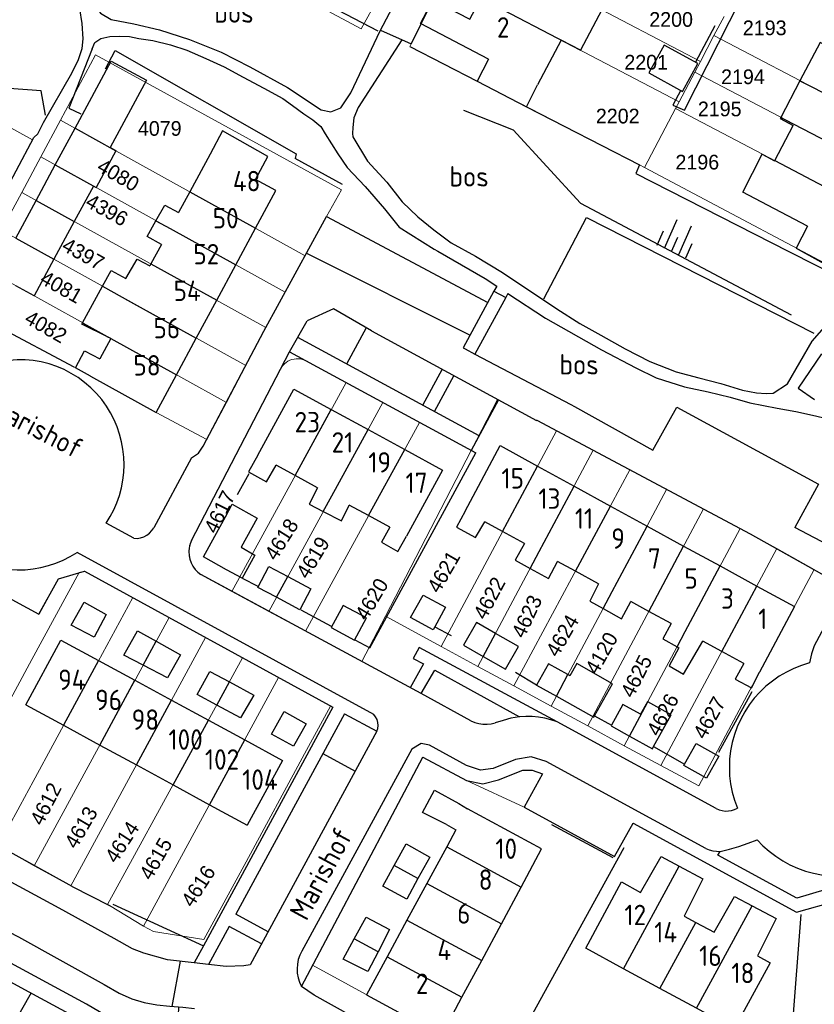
# Model space of a CAD drawing. Header units: metres. Extents: x 233829 to 239427, y 444283 to 448222.
# Tile 94 of 171: x 236482 to 236580, y 445629 to 445749. Entities that reach past the tile are written whole.
import ezdxf
from ezdxf.enums import TextEntityAlignment as Align

# ---------------------------------------------------------------- set-up
doc = ezdxf.new("R2010")
doc.units = ezdxf.units.M
doc.header["$MEASUREMENT"] = 0
for name, color, linetype in [('DAKRAND', 4, 'Continuous'), ('DAKRAND-BYG', 4, 'Continuous'), ('FUNKTIEAAND', 253, 'Continuous'), ('Goud-kadastrale grenzen', 13, 'Continuous'), ('HEG', 253, 'Continuous'), ('HEK', 253, 'Continuous'), ('HOOFDGEBOUW', 4, 'Continuous'), ('HUISNUMMER', 253, 'Continuous'), ('KANTVERH', 253, 'Continuous'), ('OVLIJNOBJ', 253, 'Continuous'), ('RASTER', 253, 'Continuous'), ('SCHUTTING', 253, 'Continuous'), ('STRAATNAAM', 253, 'Continuous'), ('TALUD', 253, 'Continuous'), ('TUSSENMUUR', 253, 'Continuous')]:
    doc.layers.add(name, color=color, linetype=linetype)
doc.layers.add('G01 kadestrale perceelsgrens', color=73, linetype='Continuous', lineweight=0)
doc.layers.add('Z01 perceelnummer', color=73, linetype='Continuous', lineweight=13)
doc.styles.get("Standard").update_dxf_attribs({"font": 'iso.shx'})
doc.styles.add('Styledgn001', font='dgn001.shx')

# ---------------------------------------------------------------- blocks, each defined once
blk = doc.blocks.new('TA', base_point=(75009.5, 300012))
for p, q in [((75009.5, 300012.5), (75010, 300012.5)), ((75009.5, 300012.25), (75010.5, 300012.25)), ((75009.5, 300012), (75010, 300012)), ((75009.5, 300011.75), (75010.5, 300011.75)), ((75009.5, 300011.5), (75010, 300011.5))]:
    blk.add_line(p, q)
blk = doc.blocks.new('A$C1532452F')
at = {"layer": 'G01 kadestrale perceelsgrens'}
for p, q in [((236495.358, 445763.701), (236524.325, 445748.147)), ((236537.146, 445759.215), (236565.864, 445744.155)), ((236524.325, 445748.147), (236530.066, 445758.68)), ((236534.479, 445754.271), (236563.265, 445739.212)), ((236531.667, 445748.704), (236533.274, 445752.036)), ((236567.519, 445747.312), (236568.761, 445749.668)), ((236460.118, 445747.662), (236484.064, 445734.557)), ((236565.864, 445744.155), (236567.519, 445747.312)), ((236567.519, 445747.312), (236596.271, 445732.243)), ((236530.274, 445745.984), (236530.614, 445746.632)), ((236558.388, 445731.477), (236530.274, 445745.984)), ((236565.168, 445742.83), (236565.864, 445744.155)), ((236563.265, 445739.212), (236565.168, 445742.83)), ((236565.168, 445742.83), (236593.942, 445727.749)), ((236562.82, 445738.366), (236563.265, 445739.212)), ((236559.029, 445731.156), (236562.82, 445738.366)), ((236562.82, 445738.366), (236591.62, 445723.268)), ((236485.059, 445732.451), (236487.473, 445736.945)), ((236487.473, 445736.945), (236517.45, 445720.349)), ((236484.064, 445734.557), (236481.497, 445729.74)), ((236482.725, 445728.106), (236485.059, 445732.451)), ((236485.059, 445732.451), (236514.999, 445715.874)), ((236559.029, 445731.156), (236558.388, 445731.477)), ((236480.231, 445723.464), (236482.725, 445728.106)), ((236482.725, 445728.106), (236512.637, 445711.562)), ((236520.072, 445725.137), (236517.45, 445720.349)), ((236480.231, 445723.464), (236510.175, 445706.9)), ((236517.45, 445720.349), (236514.999, 445715.874)), ((236477.818, 445718.972), (236507.794, 445702.377)), ((236514.999, 445715.874), (236512.637, 445711.562)), ((236489.118, 445706.738), (236479.692, 445711.738)), ((236510.175, 445706.9), (236507.794, 445702.377)), ((236522.455, 445704.807), (236517.857, 445707.297)), ((236508.477, 445679.212), (236522.455, 445704.807)), ((236526.957, 445702.369), (236522.455, 445704.807)), ((236537.792, 445696.501), (236541.028, 445702.752)), ((236543.603, 445701.353), (236541.028, 445702.752)), ((236507.794, 445702.377), (236505.394, 445697.817)), ((236512.989, 445676.778), (236526.957, 445702.369)), ((236531.463, 445699.929), (236526.957, 445702.369)), ((236517.48, 445674.355), (236531.463, 445699.929)), ((236537.792, 445696.501), (236531.463, 445699.929)), ((236534.122, 445672.463), (236548.234, 445698.908)), ((236552.734, 445696.51), (236548.234, 445698.908)), ((236527.274, 445676.186), (236537.792, 445696.501)), ((236538.605, 445670.034), (236552.734, 445696.51)), ((236557.234, 445694.114), (236552.734, 445696.51)), ((236543.018, 445667.643), (236557.234, 445694.114)), ((236561.724, 445691.722), (236557.234, 445694.114)), ((236547.574, 445665.174), (236561.724, 445691.722)), ((236566.232, 445689.32), (236561.724, 445691.722)), ((236552.057, 445662.745), (236566.232, 445689.32)), ((236570.732, 445686.923), (236566.232, 445689.32)), ((236556.542, 445660.315), (236570.732, 445686.923)), ((236561.034, 445657.881), (236575.208, 445684.46)), ((236579.787, 445681.909), (236575.208, 445684.46)), ((236483.954, 445670.869), (236489.775, 445681.535)), ((236489.697, 445681.512), (236489.775, 445681.535)), ((236496.333, 445678.462), (236479.843, 445648.083)), ((236496.333, 445678.462), (236500.773, 445676.025)), ((236508.477, 445679.212), (236512.989, 445676.778)), ((236484.245, 445645.58), (236500.773, 445676.025)), ((236500.773, 445676.025), (236505.256, 445673.565)), ((236512.989, 445676.778), (236517.48, 445674.355)), ((236524.395, 445670.624), (236527.274, 445676.186)), ((236527.274, 445676.186), (236534.122, 445672.463)), ((236517.48, 445674.355), (236524.395, 445670.624)), ((236488.729, 445643.166), (236505.256, 445673.565)), ((236505.256, 445673.565), (236509.78, 445671.082)), ((236534.122, 445672.463), (236538.605, 445670.034)), ((236483.954, 445670.869), (236476.631, 445657.45)), ((236493.233, 445640.879), (236509.78, 445671.082)), ((236509.78, 445671.082), (236514.199, 445668.656)), ((236538.605, 445670.034), (236543.018, 445667.643)), ((236497.654, 445638.199), (236514.199, 445668.656)), ((236514.199, 445668.656), (236520.563, 445665.163)), ((236543.018, 445667.643), (236547.574, 445665.174)), ((236517.385, 445659.312), (236520.563, 445665.163)), ((236547.574, 445665.174), (236552.057, 445662.745)), ((236552.057, 445662.745), (236556.542, 445660.315)), ((236556.542, 445660.315), (236561.034, 445657.881)), ((236517.385, 445659.312), (236510.202, 445646.088)), ((236537.23, 445656.043), (236544.292, 445652.789)), ((236484.245, 445645.58), (236479.843, 445648.083)), ((236510.202, 445646.088), (236505.029, 445636.565)), ((236488.729, 445643.166), (236484.245, 445645.58)), ((236488.894, 445643.083), (236488.729, 445643.166)), ((236493.233, 445640.879), (236488.894, 445643.083)), ((236493.479, 445640.754), (236493.233, 445640.879)), ((236497.654, 445638.199), (236493.479, 445640.754)), ((236541.543, 445620.783), (236518.361, 445633.422))]:
    blk.add_line(p, q, dxfattribs=at)
at = {"layer": 'G01 kadestrale perceelsgrens', "flags": 128}
for points in [[(236530.614, 445746.632), (236530.928, 445747.274), (236531.667, 445748.704)], [(236487.473, 445736.945), (236491.77, 445744.944), (236521.879, 445728.412), (236520.072, 445725.137)], [(236559.029, 445731.156), (236587.786, 445715.868), (236591.62, 445723.268)], [(236512.637, 445711.562), (236512.395, 445711.119), (236510.175, 445706.9)], [(236505.394, 445697.817), (236499.187, 445701.134), (236491.146, 445705.584), (236489.118, 445706.738)], [(236514.31, 445706.231), (236503.511, 445685.469), (236503.293, 445684.83), (236503.226, 445684.119), (236503.243, 445683.548), (236503.415, 445682.881), (236503.733, 445682.239), (236503.987, 445681.909)], [(236548.234, 445698.908), (236545.812, 445700.198), (236545.793, 445700.162), (236543.603, 445701.353)], [(236448.833, 445695.943), (236484.843, 445676.428), (236487.222, 445680.779), (236489.697, 445681.512)], [(236575.208, 445684.46), (236571.96, 445686.269), (236570.732, 445686.923)], [(236489.775, 445681.535), (236490.398, 445681.72), (236496.333, 445678.462)], [(236503.987, 445681.909), (236504.119, 445681.738), (236504.646, 445681.279), (236508.477, 445679.212)], [(236561.034, 445657.881), (236565.676, 445655.391), (236579.787, 445681.909)], [(236518.361, 445633.422), (236531.881, 445658.927), (236537.23, 445656.043)], [(236544.292, 445652.789), (236555.334, 445646.74), (236557.623, 445650.811), (236577.635, 445639.931), (236608.045, 445648.565), (236618.202, 445651.572)], [(236505.029, 445636.565), (236498.875, 445637.538), (236497.654, 445638.199)]]:
    blk.add_lwpolyline(points, dxfattribs=at)
blk.add_lwpolyline([(236514.31, 445706.231, -0.4882009), (236517.857, 445707.297)], format="xyb", dxfattribs=at)
at = {"layer": 'G01 kadestrale perceelsgrens', "style": 'Styledgn001'}
for s, rotation, p in [('4080', 330.04892, (236494.564, 445730.239)), ('4396', 330.9454, (236493.167, 445725.955)), ('4397', 330.87309, (236490.276, 445720.577)), ('4081', 330.41945, (236487.595, 445716.511)), ('4082', 330.29789, (236485.694, 445711.654)), ('4617', 63.66691, (236506.959, 445688.959)), ('4618', 57.6784, (236514.536, 445685.606)), ('4619', 58.88778, (236518.387, 445683.37)), ('4621', 59.79751, (236534.41, 445681.631)), ('4620', 59.17473, (236525.591, 445678.277)), ('4622', 61.86665, (236540, 445678.401)), ('4623', 64.89652, (236544.596, 445676.165)), ('4624', 59.83114, (236548.943, 445673.805)), ('4120', 60.45456, (236553.748, 445671.662)), ('4625', 63.04695, (236558.011, 445668.837)), ('4626', 61.70316, (236561.24, 445664.117)), ('4627', 60.69882, (236566.954, 445663.744)), ('4612', 62.87123, (236485.664, 445653.19)), ('4613', 59.56079, (236489.977, 445650.314)), ('4614', 56.94955, (236495.008, 445648.517)), ('4615', 60.08362, (236499.134, 445646.478)), ('4616', 57.15739, (236504.351, 445643.125))]:
    blk.add_text(s, height=1.8, rotation=rotation, dxfattribs=at).set_placement(p, align=Align.MIDDLE_CENTER)
at = {"layer": 'Z01 perceelnummer', "linetype": 'Continuous', "lineweight": 13, "style": 'Styledgn001'}
for s, p in [('2200', (236562.278, 445749.293)), ('2193', (236573.741, 445748.266)), ('2201', (236559.227, 445744.053)), ('2194', (236571.073, 445742.271)), ('2195', (236568.231, 445738.329)), ('2202', (236555.735, 445737.456)), ('4079', (236499.633, 445735.941)), ('2196', (236565.485, 445731.813))]:
    blk.add_text(s, height=1.8, dxfattribs=at).set_placement(p, align=Align.MIDDLE_CENTER)

msp = doc.modelspace()

# ---------------------------------------------------------------- linework, layer by layer
at = {"layer": 'DAKRAND'}
for p, q in [((236539.89, 445744.44), (236538.51, 445741.73)), ((236538.51, 445741.73), (236544.58, 445738.6)), ((236544.58, 445738.6), (236545.92, 445741.28)), ((236578.06, 445741.79), (236575.72, 445737.3)), ((236490.18, 445712.13), (236492.63, 445716.61)), ((236493.64, 445710.21), (236493.33, 445710.38)), ((236483.21, 445665.34), (236487.84, 445662.82)), ((236487.84, 445662.82), (236492.29, 445660.4)), ((236492.29, 445660.4), (236496.77, 445657.96)), ((236496.77, 445657.96), (236501.26, 445655.53)), ((236501.26, 445655.53), (236505.74, 445653.09)), ((236505.74, 445653.09), (236510.36, 445650.57)), ((236536.28, 445653.23), (236537.32, 445652.6)), ((236534.75, 445650.65), (236535.92, 445650.02)), ((236543.89, 445643), (236546.39, 445647.67)), ((236541.48, 445638.49), (236543.89, 445643)), ((236539.07, 445633.99), (236541.48, 445638.49)), ((236536.66, 445629.49), (236539.07, 445633.99)), ((236534.15, 445624.81), (236536.66, 445629.49))]:
    msp.add_line(p, q, dxfattribs=at)
for points in [[(236582.13, 445745.66), (236580.52, 445746.49), (236578.06, 445741.79)], [(236575.72, 445737.3), (236575.65, 445737.17), (236577.22, 445736.3)], [(236511.38, 445729.68), (236512.89, 445732.52), (236507.31, 445735.66), (236505.8, 445732.77)], [(236572.53, 445727.34), (236571.05, 445728.15), (236573.44, 445732.77), (236574.95, 445731.97)], [(236499.17, 445724.64), (236500.26, 445726.56), (236501.95, 445725.63)], [(236499.84, 445721.72), (236498.08, 445722.71), (236499.17, 445724.64)], [(236578.97, 445723.97), (236577.6, 445721.28), (236583.26, 445718.13), (236584.78, 445720.92)], [(236492.63, 445716.61), (236493.67, 445718.52), (236495.47, 445717.55), (236496.86, 445719.94), (236498.44, 445719.11)], [(236493.33, 445710.38), (236490.1, 445711.98), (236490.18, 445712.13)], [(236491.15, 445705.58), (236489.3, 445706.62), (236490.43, 445708.71), (236492.3, 445707.73)], [(236511.64, 445695.92), (236510.51, 445693.85), (236512.72, 445692.64), (236513.88, 445694.7)], [(236518.96, 445691.92), (236517.92, 445689.91), (236519.67, 445689.01)], [(236519.67, 445689.01), (236521.9, 445687.85), (236522.85, 445689.79)], [(236537.05, 445689.07), (236535.97, 445687.11), (236538.32, 445685.81), (236539.45, 445687.76)], [(236527.82, 445687.08), (236526.79, 445685.24), (236528.8, 445684.11), (236529.85, 445685.97)], [(236544.32, 445685.09), (236543.16, 445683.04), (236545.01, 445682.03)], [(236545.01, 445682.03), (236547.24, 445680.81), (236548.35, 445682.89)], [(236553.4, 445680.13), (236552.31, 445678.04), (236553.94, 445677.12)], [(236553.94, 445677.12), (236556.19, 445675.86), (236557.33, 445677.98)], [(236562.27, 445675.28), (236561.25, 445673.42), (236563.01, 445672.45)], [(236563.01, 445672.45), (236563.24, 445672.32), (236562.03, 445670.11), (236563.8, 445669.1), (236566.17, 445673.14)], [(236571.19, 445670.4), (236570.12, 445668.48), (236572.11, 445667.41), (236573.11, 445669.34)], [(236534.75, 445650.65), (236531.83, 445652.13), (236533.31, 445654.85), (236536.28, 445653.23)], [(236558.54, 445642.35), (236561.07, 445646.75), (236563.27, 445645.56)], [(236563.27, 445645.56), (236566.16, 445643.99), (236563.89, 445639.45)], [(236567.54, 445637.46), (236570.05, 445641.84), (236572.19, 445640.7)], [(236572.19, 445640.7), (236575.14, 445639.13), (236572.86, 445634.57)]]:
    msp.add_lwpolyline(points, dxfattribs=at)
at = {"layer": 'DAKRAND-BYG'}
for p, q in [((236486.83, 445731.47), (236489.26, 445735.96)), ((236494.25, 445733.19), (236491.83, 445728.7)), ((236484.49, 445727.13), (236486.83, 445731.47)), ((236481.99, 445722.49), (236484.49, 445727.13)), ((236489.16, 445724.54), (236486.66, 445719.91)), ((236516.8, 445676.97), (236513.93, 445678.5)), ((236499.19, 445673.12), (236502.16, 445671.47)), ((236536.83, 445672.62), (236539.25, 445671.23)), ((236508.17, 445668.14), (236511.18, 445666.51)), ((236545.79, 445667.74), (236548.22, 445666.38)), ((236554.97, 445662.83), (236554.92, 445662.74)), ((236554.92, 445662.74), (236557.17, 445661.5)), ((236563.84, 445657.91), (236563.92, 445658.05)), ((236532.7, 445646.67), (236531.27, 445644.04)), ((236527.79, 445637.8), (236526.38, 445635.07))]:
    msp.add_line(p, q, dxfattribs=at)
for points in [[(236565.56, 445743.88), (236561.41, 445746.15), (236559.55, 445742.75), (236563.69, 445740.48), (236565.56, 445743.88)], [(236489.26, 445735.96), (236493.7, 445744.18), (236498, 445741.86), (236493.55, 445733.61), (236494.27, 445733.22), (236494.25, 445733.19)], [(236491.83, 445728.7), (236491.82, 445728.69), (236491.5, 445728.87), (236489.16, 445724.54)], [(236486.66, 445719.91), (236484.25, 445715.45), (236482.01, 445716.66), (236482, 445716.66)], [(236506.38, 445686), (236507.67, 445688.37), (236508.5, 445689.89), (236511.58, 445688.21), (236509.6, 445684.63), (236511.3, 445683.68), (236509.73, 445680.86)], [(236509.73, 445680.86), (236507.83, 445681.86), (236505, 445683.47), (236506.38, 445686)], [(236513.93, 445678.5), (236511.65, 445679.71), (236513, 445682.26), (236515.31, 445681.03)], [(236515.31, 445681.03), (236518.15, 445679.53), (236516.8, 445676.97)], [(236533.35, 445674.9), (236533.14, 445674.5), (236530.37, 445676.02), (236531.89, 445678.78)], [(236531.89, 445678.78), (236534.65, 445677.27), (236533.35, 445674.9)], [(236493.08, 445676.38), (236491.6, 445673.61), (236488.78, 445675.08), (236490.36, 445677.91), (236493.08, 445676.38)], [(236522.12, 445677.51), (236520.65, 445674.79), (236523.51, 445673.25), (236524.98, 445675.97), (236522.12, 445677.51)], [(236540.76, 445674.08), (236538.42, 445675.41), (236536.83, 445672.62)], [(236497.6, 445670.18), (236495.24, 445671.4), (236496.91, 445674.38), (236499.19, 445673.12)], [(236539.25, 445671.23), (236541.98, 445669.68), (236543.57, 445672.47), (236540.76, 445674.08)], [(236502.16, 445671.47), (236500.58, 445668.65), (236497.6, 445670.18)], [(236549.63, 445669.02), (236547.26, 445670.36), (236545.79, 445667.74)], [(236552.89, 445663.98), (236555.1, 445667.9), (236550.71, 445670.37), (236549.88, 445668.88), (236549.63, 445669.02)], [(236506.61, 445665.3), (236504.21, 445666.59), (236505.79, 445669.42), (236508.17, 445668.14)], [(236511.18, 445666.51), (236509.51, 445663.73), (236506.61, 445665.3)], [(236548.22, 445666.38), (236552.79, 445663.8), (236552.89, 445663.98)], [(236559.41, 445665.7), (236559.38, 445665.71), (236558.53, 445664.18), (236556.38, 445665.37), (236554.97, 445662.83)], [(236560.14, 445660.21), (236562.3, 445664.09), (236559.41, 445665.7)], [(236517.59, 445662.98), (236516.01, 445660.26), (236513.33, 445661.73), (236514.86, 445664.51), (236517.59, 445662.98)], [(236557.17, 445661.5), (236559.99, 445659.93), (236560.14, 445660.21)], [(236563.92, 445658.05), (236565.36, 445660.6), (236568.12, 445659.04), (236566.61, 445656.36), (236563.84, 445657.91)], [(236528.36, 445645.62), (236529.83, 445648.3), (236532.7, 445646.67)], [(236531.27, 445644.04), (236529.89, 445641.53), (236526.97, 445643.1), (236528.36, 445645.62)], [(236523.46, 445636.66), (236524.92, 445639.32), (236527.79, 445637.8)], [(236526.38, 445635.07), (236525.13, 445632.66), (236522.11, 445634.18), (236523.46, 445636.66)]]:
    msp.add_lwpolyline(points, dxfattribs=at)
at = {"layer": 'HEG'}
for p, q in [((236572.18, 445666.92), (236568.09, 445659.49)), ((236544.2, 445625.44), (236556.51, 445647.83)), ((236488.89, 445643.08), (236493.48, 445640.75))]:
    msp.add_line(p, q, dxfattribs=at)
msp.add_lwpolyline([(236523.55, 445673.27), (236525.37, 445672.32), (236538.34, 445696.2)], dxfattribs=at)
at = {"layer": 'HEK'}
for p, q in [((236530.27, 445745.98), (236538.51, 445741.73)), ((236533.35, 445674.9), (236535.35, 445673.83)), ((236545.79, 445667.74), (236543.21, 445669.27)), ((236552.89, 445663.98), (236554.97, 445662.83)), ((236560.14, 445660.21), (236563.92, 445658.05)), ((236488.89, 445643.08), (236479.47, 445648.28)), ((236493.87, 445640.91), (236504.98, 445635.79)), ((236577.12, 445625.36), (236578.2, 445639.64))]:
    msp.add_line(p, q, dxfattribs=at)
msp.add_lwpolyline([(236544.58, 445738.6), (236558.39, 445731.48), (236557.96, 445730.42), (236576.61, 445720.91), (236590.51, 445713.88)], dxfattribs=at)
at = {"layer": 'HOOFDGEBOUW'}
for p, q in [((236553.79, 445750.49), (236551.18, 445745.53)), ((236574.97, 445732), (236577.22, 445736.3)), ((236505.8, 445732.77), (236503.32, 445728.17)), ((236574.95, 445731.97), (236574.97, 445732)), ((236503.32, 445728.17), (236501.95, 445725.63)), ((236578.97, 445723.97), (236572.53, 445727.34)), ((236508.94, 445719.23), (236511.36, 445723.72)), ((236499.84, 445721.72), (236498.56, 445719.34)), ((236498.56, 445719.34), (236498.44, 445719.11)), ((236506.61, 445714.9), (236508.94, 445719.23)), ((236504.11, 445710.26), (236506.61, 445714.9)), ((236493.64, 445710.21), (236492.3, 445707.73)), ((236501.68, 445705.76), (236504.11, 445710.26)), ((236520.65, 445701.51), (236525.15, 445699.05)), ((236525.15, 445699.05), (236529.64, 445696.6)), ((236537.05, 445689.07), (236541.33, 445697.09)), ((236541.33, 445697.09), (236545.92, 445694.57)), ((236516.23, 445693.41), (236513.88, 445694.7)), ((236545.92, 445694.57), (236550.39, 445692.12)), ((236518.96, 445691.92), (236516.23, 445693.41)), ((236550.39, 445692.12), (236554.86, 445689.68)), ((236525.21, 445688.5), (236522.85, 445689.79)), ((236554.86, 445689.68), (236559.33, 445687.23)), ((236527.82, 445687.08), (236525.21, 445688.5)), ((236541.64, 445686.56), (236539.45, 445687.76)), ((236559.33, 445687.23), (236563.81, 445684.78)), ((236544.32, 445685.09), (236541.64, 445686.56)), ((236563.81, 445684.78), (236568.29, 445682.34)), ((236550.56, 445681.68), (236548.35, 445682.89)), ((236568.29, 445682.34), (236572.77, 445679.88)), ((236553.4, 445680.13), (236550.56, 445681.68)), ((236572.77, 445679.88), (236577.38, 445677.36)), ((236559.54, 445676.77), (236557.33, 445677.98)), ((236577.38, 445677.36), (236573.11, 445669.34)), ((236562.27, 445675.28), (236559.54, 445676.77)), ((236568.49, 445671.87), (236566.17, 445673.14)), ((236571.19, 445670.4), (236568.49, 445671.87)), ((236492.14, 445670.75), (236496.6, 445668.33)), ((236496.6, 445668.33), (236501.08, 445665.89)), ((236501.08, 445665.89), (236505.59, 445663.44)), ((236505.59, 445663.44), (236510.05, 445661.02)), ((236546.39, 445647.67), (236537.32, 445652.6)), ((236535.92, 445650.02), (236534.79, 445647.94)), ((236534.79, 445647.94), (236532.35, 445643.45)), ((236532.35, 445643.45), (236529.92, 445638.96)), ((236529.92, 445638.96), (236527.48, 445634.47)), ((236563.89, 445639.45), (236565.31, 445638.67)), ((236565.31, 445638.67), (236567.54, 445637.46)), ((236572.86, 445634.57), (236574.41, 445633.73)), ((236560.91, 445630.58), (236556.45, 445633)), ((236565.38, 445628.15), (236560.91, 445630.58))]:
    msp.add_line(p, q, dxfattribs=at)
for points in [[(236539.89, 445744.44), (236531.58, 445748.81), (236533.1, 445751.71), (236537.61, 445749.33), (236538.97, 445751.92), (236537.01, 445752.95)], [(236551.18, 445745.53), (236551.18, 445745.51), (236548.8, 445746.76), (236545.92, 445741.28)], [(236511.36, 445723.72), (236513.84, 445728.32), (236511.38, 445729.68)], [(236491.15, 445705.58), (236499.19, 445701.13), (236501.68, 445705.76)], [(236511.64, 445695.92), (236516.06, 445704.01), (236520.65, 445701.51)], [(236529.64, 445696.6), (236534.27, 445694.07), (236529.85, 445685.97)], [(236483.21, 445665.34), (236487.52, 445673.26), (236492.14, 445670.75)], [(236510.05, 445661.02), (236514.67, 445658.51), (236510.36, 445650.57)], [(236556.45, 445633), (236551.81, 445635.52), (236556.21, 445643.62), (236558.54, 445642.35)], [(236527.48, 445634.47), (236524.95, 445629.81), (236534.15, 445624.81)], [(236574.41, 445633.73), (236570.01, 445625.63), (236565.38, 445628.15)]]:
    msp.add_lwpolyline(points, dxfattribs=at)
at = {"layer": 'KANTVERH'}
for p, q in [((236567.64, 445748.53), (236565.27, 445744.04)), ((236512.39, 445711.12), (236520.07, 445725.14)), ((236520.07, 445725.14), (236539.84, 445714.63)), ((236528.96, 445723.86), (236533.25, 445721.17)), ((236517.62, 445720.66), (236537.65, 445710.6)), ((236533.25, 445721.17), (236533.71, 445720.89)), ((236533.25, 445721.17), (236533.71, 445720.89)), ((236540.58, 445715.99), (236536.81, 445709.05)), ((236540.92, 445716.62), (236540.58, 445715.99)), ((236540.58, 445715.99), (236542.01, 445715.21)), ((236542.01, 445715.21), (236538.24, 445708.28)), ((236542.29, 445715.72), (236542.01, 445715.21)), ((236520.9, 445713.83), (236517.7, 445712.36)), ((236525.56, 445711.16), (236520.9, 445713.83)), ((236515.52, 445708.56), (236517.7, 445712.36)), ((236524.94, 445711.52), (236522.52, 445707.06)), ((236525.56, 445711.16), (236545.79, 445700.16)), ((236538.75, 445698.27), (236516.53, 445710.32)), ((236503.51, 445685.47), (236515.52, 445708.56)), ((236515.52, 445708.56), (236538.34, 445696.2)), ((236534.25, 445706.44), (236531.84, 445702.01)), ((236535.67, 445705.66), (236533.27, 445701.24)), ((236541.14, 445702.69), (236537.79, 445696.5)), ((236503.51, 445695.58), (236498.89, 445687.02)), ((236496.46, 445685.73), (236493.06, 445687.58)), ((236525.84, 445664.15), (236489.51, 445684)), ((236531.66, 445666.71), (236504.65, 445681.28)), ((236548.3, 445663.23), (236531.4, 445672.34)), ((236533.33, 445669.59), (236543.71, 445663.86)), ((236520.83, 445665.02), (236504.98, 445635.79)), ((236522.26, 445664.23), (236508.94, 445639.66)), ((236567.79, 445652.63), (236548.3, 445663.23)), ((236519.62, 445659.36), (236523.58, 445657.21)), ((236577.64, 445639.93), (236608.05, 445648.57)), ((236512.91, 445637.51), (236508.94, 445639.66)), ((236508.13, 445638.18), (236505.61, 445633.53)), ((236512.1, 445636.03), (236508.13, 445638.18)), ((236504.98, 445635.79), (236503.86, 445633.73)), ((236502.12, 445633.93), (236501.1, 445628.37)), ((236505.61, 445633.53), (236503.86, 445633.73))]:
    msp.add_line(p, q, dxfattribs=at)
for points in [[(236526.65, 445747.89), (236529.69, 445753.73), (236533.97, 445762.05), (236536.78, 445767.34), (236539.5, 445772.38), (236542.02, 445777.12), (236543.78, 445780.59), (236545.35, 445783.57), (236546.36, 445784.94), (236547.77, 445786.61), (236549.28, 445787.99), (236551.48, 445789.59), (236553.24, 445790.82), (236554.81, 445791.66), (236556.93, 445792.5), (236559.5, 445793.31), (236562.12, 445794.22), (236565.52, 445795.35), (236569.57, 445796.69), (236572.84, 445793.28), (236580.15, 445795.65)], [(236465.02, 445769.36), (236465.54, 445768.52), (236466.41, 445767.55), (236468.98, 445766.32), (236475.96, 445763.65), (236484.3, 445760.22), (236486.72, 445759.08), (236488.51, 445757.18), (236489.75, 445755.22), (236491.28, 445751.52), (236492.36, 445750.05), (236493.67, 445749.29), (236496.47, 445748.76), (236499.62, 445748.04), (236503.28, 445746.83), (236507.15, 445745.28), (236510.68, 445743.48), (236515.27, 445740.95), (236519.41, 445738.21), (236520.61, 445737.99), (236521.8, 445738.47), (236523.05, 445740.29), (236526.65, 445747.89)], [(236563.46, 445740.61), (236562.5, 445738.8), (236563.91, 445738.19), (236572.22, 445754.55), (236573.19, 445757.71), (236574.42, 445760.18), (236575.67, 445762.3)], [(236490.15, 445748.81), (236489.86, 445750.59), (236489.31, 445752.57), (236488.22, 445754.64), (236487.19, 445756.05), (236486.22, 445757.08), (236484.9, 445758.04), (236483.09, 445758.94), (236480.47, 445760.22), (236477.81, 445761.35)], [(236448.2, 445698.79), (236453.24, 445696.07), (236459.28, 445692.93), (236461.9, 445693.69), (236463.48, 445696.51), (236471.34, 445710.98), (236477.68, 445722.58), (236484.21, 445734.83), (236484.7, 445735.29), (236485.41, 445736.65), (236488.85, 445742.7), (236489.7, 445744.37), (236490.12, 445745.72), (236490.24, 445746.92), (236490.15, 445748.81)], [(236526.68, 445747.97), (236530.42, 445746.29), (236531.67, 445748.7)], [(236491.36, 445745.7), (236491.7, 445746.46), (236492.43, 445746.97), (236493.52, 445747.2), (236494.76, 445747.23), (236495.91, 445747.2), (236497.06, 445746.98), (236498.8, 445746.72), (236500.96, 445746.18), (236502.96, 445745.53), (236505.28, 445744.49), (236507.54, 445743.5), (236509.86, 445742.21), (236512.38, 445740.88), (236514.7, 445739.59), (236515.91, 445738.77), (236517.28, 445737.71), (236518.39, 445736.99), (236519.36, 445736.17), (236519.88, 445735.28), (236521.43, 445732.83), (236522.61, 445731.17), (236524.81, 445728.83), (236527.17, 445726.1), (236528.96, 445723.86)], [(236529.27, 445746.8), (236523.93, 445738.52), (236523.42, 445737.26), (236523.3, 445736.06), (236523.26, 445735.32), (236523.27, 445734.92)], [(236491.36, 445745.7), (236488.5, 445738.42), (236489.96, 445737.75)], [(236523.27, 445734.92), (236525.09, 445731.93), (236527.44, 445729.34), (236529.33, 445726.95), (236531.27, 445725.11), (236533.2, 445723.51), (236535.33, 445721.92), (236538.3, 445720.3), (236541.63, 445718.29), (236548.26, 445713.82), (236551.09, 445712.04), (236553.66, 445710.61), (236556.64, 445708.94), (236559.66, 445707.37), (236562.88, 445706.11), (236565.68, 445705.38), (236568.38, 445704.7), (236571.04, 445703.86), (236572.74, 445703.56), (236573.94, 445703.48), (236574.78, 445703.51)], [(236533.71, 445720.89), (236539.51, 445717.54), (236540.92, 445716.62)], [(236542.29, 445715.72), (236546.89, 445712.69), (236553.75, 445708.82), (236557.94, 445706.63), (236560.45, 445705.4), (236563.92, 445704.29), (236566.82, 445703.66), (236569.52, 445703.03), (236571.92, 445702.34), (236575.27, 445701.68), (236577.57, 445701.28), (236579.58, 445700.83), (236580.83, 445700.52), (236582.03, 445700.15), (236583.09, 445699.67), (236583.8, 445698.95), (236584.32, 445698.16), (236584.64, 445697.32), (236586.2, 445692.33), (236587.15, 445688.08), (236588.32, 445684.58)], [(236574.78, 445703.51), (236576.55, 445704.64), (236579.56, 445709.89), (236581.35, 445711.92), (236584.11, 445712.83), (236590.29, 445712.38), (236591.15, 445713.85)], [(236503.51, 445695.58), (236504.39, 445696.15), (236504.97, 445697.01), (236512.39, 445711.12)], [(236536.81, 445709.05), (236537.03, 445708.92), (236538.24, 445708.28)], [(236493.61, 445701.09), (236493.1, 445701.93), (236492.52, 445702.73), (236491.88, 445703.48), (236491.18, 445704.18), (236490.43, 445704.83), (236489.63, 445705.41), (236488.8, 445705.93), (236487.92, 445706.39), (236487.01, 445706.77), (236486.07, 445707.09), (236485.12, 445707.33), (236484.14, 445707.49), (236483.16, 445707.58), (236482.17, 445707.59), (236481.19, 445707.53), (236480.21, 445707.39), (236479.25, 445707.18), (236478.3, 445706.89), (236477.38, 445706.53)], [(236538.24, 445708.28), (236549.98, 445702.11), (236550.44, 445701.88), (236560.02, 445696.51)], [(236580.69, 445708.33), (236577.86, 445704.13), (236579.83, 445702.73)], [(236560.02, 445696.51), (236562.98, 445701.79), (236580.32, 445692.36), (236577.42, 445687.04)], [(236493.06, 445687.58), (236493.57, 445688.38), (236494.01, 445689.22), (236494.38, 445690.09), (236494.7, 445690.99), (236494.94, 445691.91), (236495.12, 445692.84), (236495.23, 445693.78), (236495.26, 445694.73), (236495.23, 445695.68), (236495.13, 445696.63), (236494.96, 445697.56), (236494.72, 445698.48), (236494.42, 445699.38), (236494.05, 445700.25), (236493.61, 445701.09)], [(236545.81, 445700.2), (236571.96, 445686.27), (236581.74, 445680.82)], [(236448.83, 445695.94), (236484.84, 445676.43), (236487.22, 445680.78), (236490.4, 445681.72), (236520.83, 445665.02)], [(236496.46, 445685.73), (236496.88, 445685.72), (236497.29, 445685.78), (236497.68, 445685.91), (236498.05, 445686.11), (236498.39, 445686.36), (236498.67, 445686.67), (236498.89, 445687.02)], [(236600.97, 445650.61), (236590.91, 445683.84), (236586.76, 445682.77), (236587.07, 445682), (236577.42, 445687.04)], [(236474.16, 445684.82), (236474.93, 445684.23), (236475.74, 445683.7), (236476.58, 445683.23), (236477.46, 445682.83), (236478.37, 445682.5), (236479.3, 445682.23), (236480.25, 445682.04), (236481.21, 445681.91), (236482.18, 445681.86), (236483.15, 445681.88), (236484.11, 445681.97), (236485.07, 445682.14), (236486, 445682.38), (236486.92, 445682.68), (236487.82, 445683.05), (236488.68, 445683.49), (236489.51, 445684)], [(236503.51, 445685.47), (236503.35, 445685.03), (236503.24, 445684.57), (236503.2, 445684.1), (236503.23, 445683.63), (236503.32, 445683.17), (236503.48, 445682.72), (236503.69, 445682.31), (236503.96, 445681.92), (236504.28, 445681.58), (236504.65, 445681.28)], [(236503.86, 445633.73), (236500.6, 445634.1), (236497.69, 445634.88), (236496.29, 445635.44), (236494.07, 445636.68), (236487.31, 445640.4), (236474.1, 445647.55), (236459.58, 445655.36), (236433.72, 445669.33), (236427.32, 445672.81), (236426.36, 445673.53), (236425.18, 445674.7), (236424.3, 445676.07), (236423.67, 445677.55), (236423.44, 445678.99), (236423.49, 445680.78), (236424.03, 445683.33), (236424.03, 445683.33)], [(236581.74, 445680.82), (236582.52, 445677.65), (236579.82, 445672.57), (236579.49, 445671.59), (236579.24, 445670.46)], [(236531.4, 445672.34), (236530.66, 445671.01), (236531.93, 445670.35), (236530.32, 445667.41)], [(236579.24, 445670.46), (236578.27, 445670.16), (236577.32, 445669.78), (236576.4, 445669.34), (236575.52, 445668.82), (236574.68, 445668.24), (236573.89, 445667.6), (236573.15, 445666.89), (236572.47, 445666.13), (236571.85, 445665.33), (236571.29, 445664.47), (236570.8, 445663.57), (236570.38, 445662.64), (236570.03, 445661.68), (236569.76, 445660.7), (236569.57, 445659.7), (236569.45, 445658.68), (236569.41, 445657.66), (236569.45, 445656.64), (236569.57, 445655.63), (236569.77, 445654.63), (236570.04, 445653.64), (236570.39, 445652.68)], [(236537.75, 445663.37), (236531.66, 445666.71), (236533.33, 445669.59)], [(236522.26, 445664.24), (236526.23, 445662.08), (236510.73, 445633.49)], [(236526.23, 445662.08), (236526.35, 445662.43), (236526.39, 445662.8), (236526.36, 445663.17), (236526.25, 445663.53), (236526.08, 445663.86), (236525.84, 445664.15)], [(236537.75, 445663.37), (236538.22, 445663.17), (236538.71, 445663.03), (236539.22, 445662.95), (236539.73, 445662.94), (236540.25, 445662.99), (236540.74, 445663.12)], [(236543.71, 445663.86), (236542.65, 445663.69), (236541.7, 445663.39), (236540.74, 445663.12)], [(236548.3, 445663.23), (236547.56, 445663.49), (236546.81, 445663.69), (236546.04, 445663.83), (236545.27, 445663.9), (236544.49, 445663.91), (236543.71, 445663.86)], [(236566.52, 445647.74), (236546.96, 445658.4), (236545.12, 445658.95), (236543.2, 445658.63), (236540.47, 445657.53), (236538.91, 445657.3), (236537.21, 445657.88), (236532.66, 445660.38), (236531.64, 445660.6), (236530.53, 445659.88), (236517.04, 445635.16)], [(236516.98, 445630.82), (236531.88, 445658.93), (236537.23, 445656.04), (236539.22, 445655.63), (236541.14, 445656.14), (236544.13, 445657.3), (236545.26, 445657.34), (236546.51, 445656.86), (236544.29, 445652.79), (236555.33, 445646.74), (236557.62, 445650.81), (236577.64, 445639.93)], [(236567.79, 445652.63), (236568.15, 445652.46), (236568.52, 445652.36), (236568.91, 445652.31), (236569.3, 445652.32), (236569.68, 445652.38), (236570.05, 445652.51), (236570.39, 445652.68)], [(236720.07, 445649.62), (236720.04, 445649.6), (236719, 445649.17), (236717.67, 445648.69), (236712.73, 445647.23), (236705.76, 445645.22), (236693.46, 445641.55), (236684.22, 445638.74), (236666.03, 445633.38), (236650.42, 445628.72), (236629.07, 445622.44), (236601.11, 445614.01), (236586.78, 445609.79), (236570.17, 445605.01), (236569.08, 445604.74), (236566.95, 445604.54), (236564.8, 445604.78), (236562.34, 445605.72), (236548.27, 445613.45), (236533.14, 445621.64), (236518.57, 445629.75), (236516.98, 445630.82)], [(236568.29, 445647.37), (236569.44, 445647.65), (236570.58, 445647.98), (236571.7, 445648.36), (236572.8, 445648.78)], [(236572.8, 445648.78), (236573.51, 445648.05), (236574.28, 445647.38), (236575.09, 445646.77), (236575.95, 445646.21), (236576.84, 445645.73), (236577.77, 445645.31), (236578.73, 445644.96), (236579.71, 445644.69), (236580.71, 445644.49), (236581.72, 445644.36), (236582.73, 445644.32), (236583.75, 445644.34), (236584.77, 445644.45)], [(236501.94, 445628.31), (236501.83, 445626.22), (236494.4, 445626.89), (236493.7, 445627.07), (236492.95, 445627.3), (236490.68, 445628.64), (236486.74, 445630.78), (236474.14, 445637.6), (236459.72, 445645.47), (236455.6, 445647.75)], [(236459.71, 445645.47), (236460.1, 445646.07), (236460.74, 445646.59), (236461.38, 445646.9), (236462.07, 445647.11), (236462.62, 445647.13), (236463.16, 445647.09), (236463.67, 445646.95), (236474.76, 445640.8), (236482.32, 445636.9), (236492.81, 445631.08), (236494.67, 445629.98), (236496.23, 445629.32), (236497.74, 445628.86), (236499.29, 445628.55), (236500.88, 445628.39), (236502.48, 445628.27), (236503.88, 445628.11), (236503.88, 445628.11)], [(236566.52, 445647.74), (236566.94, 445647.57), (236567.38, 445647.45), (236567.83, 445647.39), (236568.29, 445647.37)], [(236577.66, 445641.64), (236568.02, 445646.9), (236568.29, 445647.37)], [(236458.62, 445643.75), (236484.03, 445629.92), (236493.05, 445625.06), (236497.69, 445624.73), (236501.03, 445624.26), (236503.38, 445623.97), (236510.31, 445623.48), (236511.22, 445622.96), (236550.24, 445601.58)], [(236584.77, 445644.45), (236584.96, 445643.81), (236577.66, 445641.64)], [(236483.88, 445630.02), (236479.1, 445621.7), (236457.24, 445632.42), (236459.15, 445635.9), (236456.54, 445637.13), (236447.23, 445620.24)], [(236517.04, 445635.16), (236516.79, 445634.65), (236516.61, 445634.12), (236516.49, 445633.56), (236516.45, 445633), (236516.48, 445632.43), (236516.58, 445631.87), (236516.75, 445631.33), (236516.98, 445630.82)], [(236510.73, 445633.49), (236509.92, 445633.33), (236507.79, 445633.28), (236505.61, 445633.53)]]:
    msp.add_lwpolyline(points, dxfattribs=at)
at = {"layer": 'OVLIJNOBJ'}
msp.add_line((236500.09, 445761.68), (236526.35, 445747.88), dxfattribs=at)
for points in [[(236485.64, 445737.55), (236485.12, 445740.53), (236481.18, 445740.83), (236469.44, 445747.07), (236476.06, 445761.56)], [(236492.97, 445743.25), (236494.16, 445745.47), (236516.36, 445732.81), (236516.23, 445732.25)], [(236536.83, 445738.18), (236542.91, 445735.79), (236551.19, 445726.78), (236576.99, 445713.11)], [(236546.69, 445715.08), (236551.93, 445725.01), (236579.78, 445710.84)]]:
    msp.add_lwpolyline(points, dxfattribs=at)
at = {"layer": 'RASTER'}
for p, q in [((236479.69, 445711.74), (236489.12, 445706.74)), ((236509.15, 445691.09), (236510.58, 445693.67)), ((236509.73, 445680.86), (236511.66, 445679.86)), ((236516.9, 445676.95), (236520.63, 445674.95)), ((236547.64, 445650.66), (236555.15, 445646.61))]:
    msp.add_line(p, q, dxfattribs=at)
at = {"layer": 'SCHUTTING'}
msp.add_line((236522.02, 445729.08), (236516.23, 445732.25), dxfattribs=at)
at = {"layer": 'TUSSENMUUR'}
for p, q in [((236537.01, 445752.95), (236551.18, 445745.53)), ((236578.06, 445741.79), (236579.66, 445740.95)), ((236579.66, 445740.95), (236589.44, 445735.83)), ((236575.72, 445737.3), (236577.31, 445736.47)), ((236577.31, 445736.47), (236593.48, 445727.99)), ((236489.26, 445735.96), (236494.25, 445733.19)), ((236486.83, 445731.47), (236491.83, 445728.7)), ((236574.97, 445732), (236584.6, 445726.95)), ((236503.32, 445728.17), (236511.36, 445723.72)), ((236484.49, 445727.13), (236489.16, 445724.54)), ((236499.17, 445724.64), (236500.9, 445723.68)), ((236500.9, 445723.68), (236508.94, 445719.23)), ((236481.99, 445722.49), (236486.66, 445719.91)), ((236498.56, 445719.34), (236506.61, 445714.9)), ((236492.63, 445716.61), (236496.06, 445714.71)), ((236496.06, 445714.71), (236504.11, 445710.26)), ((236490.18, 445712.13), (236493.33, 445710.38)), ((236493.64, 445710.21), (236501.68, 445705.76)), ((236516.23, 445693.41), (236520.65, 445701.51)), ((236520.73, 445690.95), (236525.15, 445699.05)), ((236525.21, 445688.5), (236529.64, 445696.6)), ((236541.64, 445686.56), (236545.92, 445694.57)), ((236546.12, 445684.11), (236550.39, 445692.12)), ((236519.67, 445689.01), (236520.73, 445690.95)), ((236550.56, 445681.68), (236554.86, 445689.68)), ((236555.06, 445679.22), (236559.33, 445687.23)), ((236559.54, 445676.77), (236563.81, 445684.78)), ((236545.01, 445682.03), (236546.12, 445684.11)), ((236564.01, 445674.32), (236568.29, 445682.34)), ((236513.93, 445678.5), (236515.31, 445681.03)), ((236568.49, 445671.87), (236572.77, 445679.88)), ((236553.94, 445677.12), (236555.06, 445679.22)), ((236539.25, 445671.23), (236540.76, 445674.08)), ((236563.01, 445672.45), (236564.01, 445674.32)), ((236497.6, 445670.18), (236499.19, 445673.12)), ((236492.14, 445670.75), (236487.84, 445662.82)), ((236548.22, 445666.38), (236549.63, 445669.02)), ((236492.29, 445660.4), (236496.6, 445668.33)), ((236506.61, 445665.3), (236508.17, 445668.14)), ((236496.77, 445657.96), (236501.08, 445665.89)), ((236557.17, 445661.5), (236559.41, 445665.7)), ((236501.26, 445655.53), (236505.59, 445663.44)), ((236505.74, 445653.09), (236510.05, 445661.02)), ((236534.79, 445647.94), (236543.89, 445643)), ((236531.27, 445644.04), (236528.36, 445645.62)), ((236556.45, 445633), (236563.27, 445645.56)), ((236532.35, 445643.45), (236541.48, 445638.49)), ((236565.38, 445628.15), (236572.19, 445640.7)), ((236529.92, 445638.96), (236539.07, 445633.99)), ((236560.91, 445630.58), (236565.31, 445638.67)), ((236526.38, 445635.07), (236523.46, 445636.66)), ((236527.48, 445634.47), (236536.66, 445629.49))]:
    msp.add_line(p, q, dxfattribs=at)

# ---------------------------------------------------------------- block references
at = {"layer": 'Goud-kadastrale grenzen', "linetype": 'Continuous'}
msp.add_blockref('A$C1532452F', (0, 0), dxfattribs=at)
at = {"layer": 'TALUD', "xscale": 3.83, "yscale": 3.83, "rotation": 66.0147}
msp.add_blockref('TA', (236562.33, 445720.88), dxfattribs=at)

# ---------------------------------------------------------------- texts
at = {"layer": 'FUNKTIEAAND'}
for p in [(236506.32, 445748.89), (236535.12, 445728.82), (236548.6, 445705.79)]:
    msp.add_text('bos', height=2.5, dxfattribs=at).set_placement(p)
at = {"layer": 'HUISNUMMER'}
for s, p in [('2', (236540.94, 445747.07)), ('48', (236508.59, 445728.24)), ('50', (236506.13, 445723.7)), ('52', (236503.75, 445719.29)), ('54', (236501.33, 445714.8)), ('56', (236498.87, 445710.23)), ('58', (236496.41, 445705.67)), ('23', (236516.15, 445698.71)), ('21', (236520.69, 445696.23)), ('19', (236525.18, 445693.78)), ('15', (236541.49, 445691.82)), ('17', (236529.74, 445691.28)), ('13', (236546.02, 445689.34)), ('11', (236550.48, 445686.9)), ('9', (236554.95, 445684.45)), ('7', (236559.44, 445682)), ('5', (236563.91, 445679.55)), ('3', (236568.39, 445677.1)), ('1', (236572.94, 445674.61)), ('94', (236487.2, 445667.15)), ('96', (236491.73, 445664.68)), ('98', (236496.2, 445662.26)), ('100', (236500.7, 445659.82)), ('102', (236505.17, 445657.38)), ('104', (236509.73, 445654.91)), ('10', (236540.75, 445646.45)), ('8', (236538.7, 445642.65)), ('6', (236536.07, 445638.51)), ('12', (236556.56, 445638.33)), ('14', (236560.21, 445636.22)), ('4', (236533.65, 445634.05)), ('16', (236565.71, 445633.33)), ('18', (236569.66, 445631.22)), ('2', (236531.01, 445629.9))]:
    msp.add_text(s, height=2.5, dxfattribs=at).set_placement(p)
at = {"layer": 'STRAATNAAM'}
for rotation, p in [(332.8451, (236478.62, 445700.94)), (61.6138, (236517.61, 445638.73))]:
    msp.add_text('Marishof', height=2.5, rotation=rotation, dxfattribs=at).set_placement(p)

doc.saveas('drawing.dxf')
